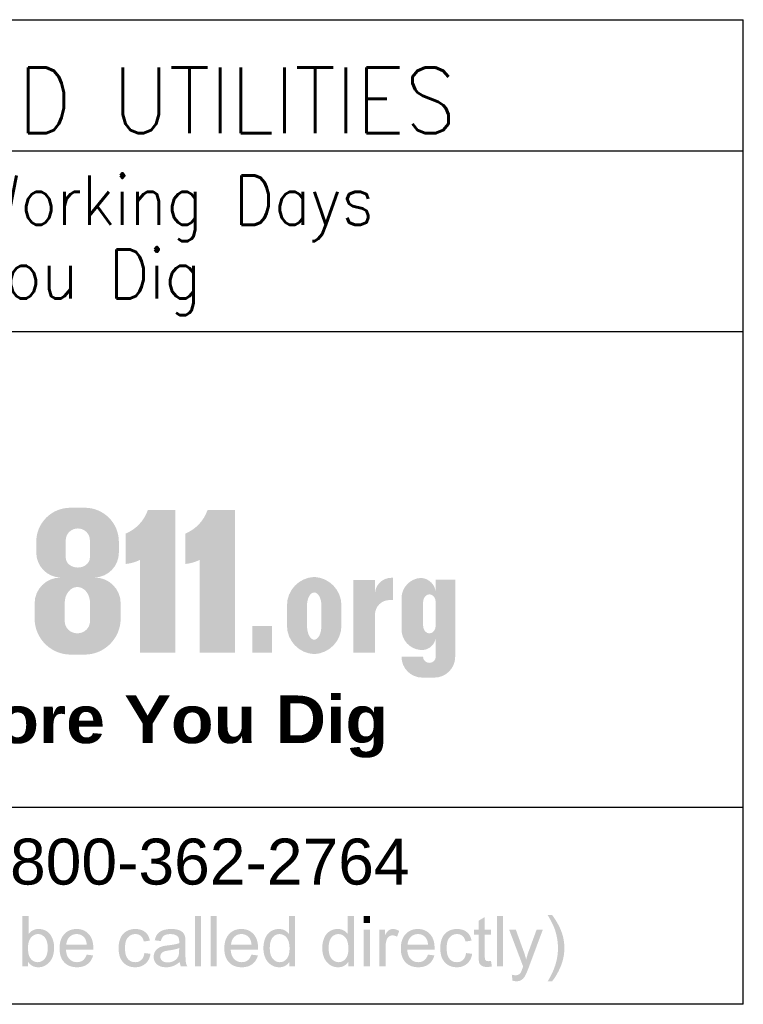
# Paper-space layout 'Layout1' of a CAD drawing. Header units: feet. Extents: x -1.5 to 49.6, y -1.1 to 21.4.
# Tile 4 of 8: x 4.1 to 5.9, y 6.5 to 8.9. Entities that reach past the tile are written whole.
import ezdxf
from ezdxf.enums import TextEntityAlignment as Align

# ---------------------------------------------------------------- set-up
doc = ezdxf.new("R2010")
doc.units = ezdxf.units.FT
doc.header["$MEASUREMENT"] = 0
doc.layers.add('SH_Data', color=1, linetype='Continuous')
doc.styles.add('_Font 70 Title (0.20)', font='STANDARD.shx', dxfattribs={"height": 0.2})
doc.styles.add('Font 70-Sub Title', font='STANDARD.shx', dxfattribs={"height": 0.17})
doc.styles.add('Straight-Normal LS 0.50', font='arial.ttf', dxfattribs={"height": 0.14})

psp = doc.layouts.get("Layout1")

# ---------------------------------------------------------------- hatches: boundary and pattern name
at = {"layer": 'SH_Data', "lineweight": 0}
h = psp.add_hatch(color=256, dxfattribs=at)
h.paths.add_polyline_path([(4.364841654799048, 7.650610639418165), (4.364841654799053, 7.677010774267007, 0.414213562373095), (4.281937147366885, 7.759915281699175), (4.246371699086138, 7.759915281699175, 0.414213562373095), (4.163467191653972, 7.677010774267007), (4.163467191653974, 7.650610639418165, 0.4047584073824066), (4.22233482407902, 7.58980475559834), (4.222333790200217, 7.589772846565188, 0.414213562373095), (4.159447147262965, 7.526886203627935), (4.159447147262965, 7.489914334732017, 0.414213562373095), (4.247397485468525, 7.401963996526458), (4.281283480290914, 7.401963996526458, 0.414213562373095), (4.369233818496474, 7.489914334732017), (4.369233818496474, 7.526886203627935, 0.414213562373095), (4.306347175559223, 7.589772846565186), (4.306345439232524, 7.589817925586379, 0.402982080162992)])
edge = h.paths.add_edge_path(flags=16)
edge.add_ellipse((4.263651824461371, 7.483438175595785), major_axis=(0.0308860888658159, -7.164639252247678e-18), ratio=0.9598369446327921, start_angle=180, end_angle=360, ccw=False)
edge.add_line((4.232765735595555, 7.483438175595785), (4.232765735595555, 7.527885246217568))
edge.add_ellipse((4.263651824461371, 7.527885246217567), major_axis=(0, 0.03887346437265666), ratio=0.794528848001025, start_angle=-90, end_angle=90, ccw=False)
edge.add_line((4.294537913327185, 7.527885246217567), (4.294537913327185, 7.483438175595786))
edge = h.paths.add_edge_path(flags=16)
edge.add_ellipse((4.264761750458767, 7.680933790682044), major_axis=(0.0294153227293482, 0), ratio=0.969373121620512, start_angle=0, end_angle=180, ccw=False)
edge.add_line((4.294177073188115, 7.680933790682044), (4.294177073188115, 7.638247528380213))
edge.add_ellipse((4.264761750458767, 7.638247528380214), major_axis=(0.0294153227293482, 0), ratio=0.8184527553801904, start_angle=180, end_angle=360, ccw=False)
edge.add_line((4.235346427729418, 7.638247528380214), (4.235346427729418, 7.680933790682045))
for points in [[(4.381576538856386, 7.697033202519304, 0.2133698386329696), (4.435445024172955, 7.754089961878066), (4.502827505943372, 7.754089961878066), (4.502827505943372, 7.40646645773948), (4.416688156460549, 7.40646645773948), (4.416688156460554, 7.633117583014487, -0.09593608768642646), (4.381576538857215, 7.622961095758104)], [(4.527113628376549, 7.697033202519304, 0.2133698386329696), (4.580982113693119, 7.754089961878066), (4.648364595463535, 7.754089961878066), (4.648364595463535, 7.40646645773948), (4.562225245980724, 7.40646645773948), (4.562225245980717, 7.633117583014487, -0.09593608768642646), (4.527113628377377, 7.622961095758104)], [(4.989255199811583, 7.583517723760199), (4.936174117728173, 7.583517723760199), (4.936174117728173, 7.40646645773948), (4.989255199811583, 7.40646645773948), (4.989255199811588, 7.499100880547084, -0.414213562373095), (5.025096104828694, 7.534941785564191), (5.033422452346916, 7.534941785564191), (5.033422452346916, 7.589130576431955), (5.029131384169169, 7.589130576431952, 0.414213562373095), (4.989255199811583, 7.549254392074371)]]:
    psp.add_hatch(color=256, dxfattribs=at).paths.add_polyline_path(points)
h = psp.add_hatch(color=256, dxfattribs=at)
h.paths.add_polyline_path([(4.774740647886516, 7.521845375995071, -0.4010416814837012), (4.841104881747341, 7.591277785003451, -0.4010416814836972), (4.907469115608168, 7.521845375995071), (4.907469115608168, 7.472559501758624, -0.4010416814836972), (4.841104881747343, 7.403127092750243, -0.4010416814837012), (4.774740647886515, 7.472559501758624)])
edge = h.paths.add_edge_path(flags=16)
edge.add_ellipse((4.841125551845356, 7.471699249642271), major_axis=(0, 0.03348051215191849), ratio=0.5220137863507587, start_angle=90, end_angle=270, ccw=False)
edge.add_line((4.823648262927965, 7.471699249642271), (4.823648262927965, 7.521845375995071))
edge.add_ellipse((4.841125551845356, 7.521845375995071), major_axis=(0, 0.03159104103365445), ratio=0.5532356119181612, start_angle=-90, end_angle=90, ccw=False)
edge.add_line((4.858602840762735, 7.521845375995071), (4.858602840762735, 7.471699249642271))
h = psp.add_hatch(color=256, dxfattribs=at)
edge = h.paths.add_edge_path()
edge.add_line((5.053985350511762, 7.463396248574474), (5.053985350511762, 7.539039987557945))
edge.add_arc((5.103850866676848, 7.539039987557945), 0.04986551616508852, 92.68648994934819, 180, ccw=False)
edge.add_arc((5.099470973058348, 7.550811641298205), 0.03809386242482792, 0, 86.92623846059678, ccw=False)
edge.add_line((5.137564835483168, 7.550811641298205), (5.137564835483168, 7.584495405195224))
edge.add_line((5.137564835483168, 7.584495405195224), (5.184885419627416, 7.584495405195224))
edge.add_line((5.184885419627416, 7.584495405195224), (5.184885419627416, 7.396668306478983))
edge.add_arc((5.134083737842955, 7.396668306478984), 0.05080168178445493, -89.99999999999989, 0, ccw=False)
edge.add_line((5.134083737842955, 7.34586662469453), (5.104787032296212, 7.34586662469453))
edge.add_arc((5.104787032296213, 7.396668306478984), 0.05080168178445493, 180, 269.9999999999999, ccw=False)
edge.add_line((5.053985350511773, 7.396668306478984), (5.106499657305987, 7.396668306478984))
edge.add_ellipse((5.122032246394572, 7.396668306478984), major_axis=(0.01553258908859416, -2.865855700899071e-17), ratio=0.9590115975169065, start_angle=180, end_angle=360)
edge.add_line((5.137564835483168, 7.396668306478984), (5.137564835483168, 7.44706158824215))
edge.add_arc((5.103606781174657, 7.44706158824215), 0.03395805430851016, 264.7825365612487, 360, ccw=False)
edge.add_arc((5.104278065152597, 7.463396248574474), 0.05029271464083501, 180, 265.71323663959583, ccw=False)
edge = h.paths.add_edge_path(flags=16)
edge.add_ellipse((5.122032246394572, 7.528969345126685), major_axis=(0, 0.01998585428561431), ratio=0.7771791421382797, start_angle=-90, end_angle=90, ccw=False)
edge.add_line((5.137564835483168, 7.528969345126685), (5.137564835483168, 7.473522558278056))
edge.add_ellipse((5.122032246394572, 7.473522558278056), major_axis=(0, 0.01998585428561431), ratio=0.7771791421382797, start_angle=90, end_angle=270, ccw=False)
edge.add_line((5.106499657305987, 7.473522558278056), (5.106499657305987, 7.528969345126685))
h = psp.add_hatch(color=256, dxfattribs=at)
edge = h.paths.add_edge_path()
edge.add_line((4.143551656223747, 6.641828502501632), (4.129560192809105, 6.641828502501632))
edge.add_line((4.129560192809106, 6.641828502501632), (4.129560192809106, 6.765028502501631))
edge.add_line((4.129560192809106, 6.765028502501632), (4.144678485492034, 6.765028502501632))
edge.add_line((4.144678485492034, 6.765028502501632), (4.144678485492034, 6.7211247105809))
edge.add_spline(control_points=[(4.144678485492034, 6.721124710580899), (4.154256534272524, 6.733101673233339), (4.169128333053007, 6.733101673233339), (4.177360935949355, 6.733101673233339), (4.184712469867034, 6.729783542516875), (4.19206400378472, 6.726465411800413), (4.196811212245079, 6.720459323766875), (4.201558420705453, 6.714453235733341), (4.204247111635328, 6.70596827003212), (4.206935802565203, 6.697483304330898), (4.206935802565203, 6.687823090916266), (4.206935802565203, 6.664890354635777), (4.195587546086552, 6.652373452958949), (4.18423928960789, 6.639856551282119), (4.168350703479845, 6.639856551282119), (4.152547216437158, 6.639856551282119), (4.143551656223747, 6.653005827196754)], knot_values=[0, 0, 0, 0.125, 0.125, 0.25, 0.25, 0.375, 0.375, 0.5, 0.5, 0.6249999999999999, 0.6249999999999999, 0.75, 0.75, 0.875, 0.875, 1, 1, 1], degree=2, periodic=0)
edge.add_line((4.143551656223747, 6.653005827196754), (4.143551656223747, 6.641828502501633))
edge = h.paths.add_edge_path(flags=16)
edge.add_spline(control_points=[(4.143363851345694, 6.687152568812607), (4.143363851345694, 6.671089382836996), (4.147725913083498, 6.663941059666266), (4.154856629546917, 6.652251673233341), (4.167019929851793, 6.652251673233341), (4.176919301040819, 6.652251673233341), (4.18413364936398, 6.660871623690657), (4.191347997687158, 6.669491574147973), (4.191347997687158, 6.686562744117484), (4.191347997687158, 6.704055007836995), (4.184427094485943, 6.712380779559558), (4.177506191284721, 6.720706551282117), (4.16769191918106, 6.720706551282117), (4.157792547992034, 6.720706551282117), (4.150578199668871, 6.712086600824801), (4.143363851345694, 6.703466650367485), (4.143363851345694, 6.687152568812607)], knot_values=[0, 0, 0, 0.125, 0.125, 0.25, 0.25, 0.375, 0.375, 0.5, 0.5, 0.6249999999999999, 0.6249999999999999, 0.75, 0.75, 0.875, 0.875, 1, 1, 1], degree=2, periodic=0)
h = psp.add_hatch(color=256, dxfattribs=at)
edge = h.paths.add_edge_path()
edge.add_line((4.78067970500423, 6.641828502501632), (4.78067970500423, 6.65308945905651))
edge.add_spline(control_points=[(4.78067970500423, 6.65308945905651), (4.772188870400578, 6.639856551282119), (4.755713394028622, 6.639856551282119), (4.745036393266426, 6.639856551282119), (4.736083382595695, 6.64573719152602), (4.72713037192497, 6.651617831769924), (4.722212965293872, 6.662159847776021), (4.717295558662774, 6.672701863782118), (4.717295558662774, 6.686395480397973), (4.717295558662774, 6.699751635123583), (4.721742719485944, 6.710630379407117), (4.726189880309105, 6.721509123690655), (4.735083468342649, 6.727305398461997), (4.743977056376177, 6.733101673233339), (4.754969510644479, 6.733101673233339), (4.763023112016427, 6.733101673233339), (4.769316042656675, 6.729706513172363), (4.775608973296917, 6.726311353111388), (4.779552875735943, 6.720863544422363)], knot_values=[0, 0, 0, 0.1111111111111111, 0.1111111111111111, 0.2222222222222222, 0.2222222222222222, 0.3333333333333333, 0.3333333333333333, 0.4444444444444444, 0.4444444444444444, 0.5555555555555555, 0.5555555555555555, 0.6666666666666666, 0.6666666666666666, 0.7777777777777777, 0.7777777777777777, 0.8888888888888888, 0.8888888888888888, 1, 1, 1], degree=2, periodic=0)
edge.add_line((4.779552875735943, 6.720863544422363), (4.779552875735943, 6.76502850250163))
edge.add_line((4.779552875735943, 6.765028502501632), (4.794671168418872, 6.765028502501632))
edge.add_line((4.794671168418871, 6.765028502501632), (4.794671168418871, 6.641828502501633))
edge.add_line((4.794671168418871, 6.641828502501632), (4.780679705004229, 6.641828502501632))
edge = h.paths.add_edge_path(flags=16)
edge.add_spline(control_points=[(4.732883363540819, 6.686389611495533), (4.732883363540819, 6.669236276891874), (4.740111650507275, 6.660743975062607), (4.747339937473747, 6.652251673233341), (4.757174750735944, 6.652251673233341), (4.767093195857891, 6.652251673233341), (4.774027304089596, 6.660366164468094), (4.780961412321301, 6.668480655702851), (4.780961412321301, 6.685129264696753), (4.780961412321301, 6.703459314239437), (4.773901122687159, 6.712035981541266), (4.766840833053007, 6.720612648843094), (4.756502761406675, 6.720612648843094), (4.746415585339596, 6.720612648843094), (4.739649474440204, 6.712371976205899), (4.732883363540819, 6.704131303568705), (4.732883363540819, 6.686389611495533)], knot_values=[0, 0, 0, 0.125, 0.125, 0.25, 0.25, 0.375, 0.375, 0.5, 0.5, 0.6249999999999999, 0.6249999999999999, 0.75, 0.75, 0.875, 0.875, 1, 1, 1], degree=2, periodic=0)
h = psp.add_hatch(color=256, dxfattribs=at)
edge = h.paths.add_edge_path()
edge.add_line((4.924162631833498, 6.641828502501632), (4.924162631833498, 6.65308945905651))
edge.add_spline(control_points=[(4.924162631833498, 6.65308945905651), (4.915671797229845, 6.639856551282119), (4.899196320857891, 6.639856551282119), (4.888519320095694, 6.639856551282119), (4.879566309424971, 6.64573719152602), (4.870613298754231, 6.651617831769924), (4.865695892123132, 6.662159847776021), (4.860778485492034, 6.672701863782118), (4.860778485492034, 6.686395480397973), (4.860778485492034, 6.699751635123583), (4.865225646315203, 6.710630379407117), (4.869672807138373, 6.721509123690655), (4.878566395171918, 6.727305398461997), (4.887459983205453, 6.733101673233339), (4.898452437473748, 6.733101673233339), (4.906506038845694, 6.733101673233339), (4.912798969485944, 6.729706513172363), (4.919091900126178, 6.726311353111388), (4.923035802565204, 6.720863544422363)], knot_values=[0, 0, 0, 0.1111111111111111, 0.1111111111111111, 0.2222222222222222, 0.2222222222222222, 0.3333333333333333, 0.3333333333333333, 0.4444444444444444, 0.4444444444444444, 0.5555555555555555, 0.5555555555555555, 0.6666666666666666, 0.6666666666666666, 0.7777777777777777, 0.7777777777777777, 0.8888888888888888, 0.8888888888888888, 1, 1, 1], degree=2, periodic=0)
edge.add_line((4.923035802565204, 6.720863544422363), (4.923035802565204, 6.76502850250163))
edge.add_line((4.923035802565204, 6.765028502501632), (4.938154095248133, 6.765028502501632))
edge.add_line((4.938154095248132, 6.765028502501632), (4.938154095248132, 6.641828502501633))
edge.add_line((4.938154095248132, 6.641828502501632), (4.924162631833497, 6.641828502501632))
edge = h.paths.add_edge_path(flags=16)
edge.add_spline(control_points=[(4.876366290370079, 6.686389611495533), (4.876366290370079, 6.669236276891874), (4.883594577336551, 6.660743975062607), (4.890822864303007, 6.652251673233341), (4.900657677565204, 6.652251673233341), (4.910576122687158, 6.652251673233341), (4.917510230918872, 6.660366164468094), (4.92444433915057, 6.668480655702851), (4.92444433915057, 6.685129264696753), (4.92444433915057, 6.703459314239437), (4.917384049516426, 6.712035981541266), (4.910323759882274, 6.720612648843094), (4.899985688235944, 6.720612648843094), (4.889898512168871, 6.720612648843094), (4.88313240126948, 6.712371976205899), (4.876366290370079, 6.704131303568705), (4.876366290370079, 6.686389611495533)], knot_values=[0, 0, 0, 0.125, 0.125, 0.25, 0.25, 0.375, 0.375, 0.5, 0.5, 0.6249999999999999, 0.6249999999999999, 0.75, 0.75, 0.875, 0.875, 1, 1, 1], degree=2, periodic=0)
h = psp.add_hatch(color=256, dxfattribs=at)
edge = h.paths.add_edge_path()
edge.add_line((5.27216507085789, 6.655312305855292), (5.274324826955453, 6.641948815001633))
edge.add_spline(control_points=[(5.274324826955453, 6.641948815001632), (5.267946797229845, 6.640607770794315), (5.262911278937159, 6.640607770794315), (5.254686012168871, 6.640607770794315), (5.250153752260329, 6.643217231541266), (5.245621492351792, 6.645826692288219), (5.243774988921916, 6.650077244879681), (5.241928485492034, 6.654327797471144), (5.241928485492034, 6.667962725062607)], knot_values=[0, 0, 0, 0.25, 0.25, 0.5, 0.5, 0.75, 0.75, 1, 1, 1], degree=2, periodic=0)
edge.add_line((5.241928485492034, 6.667962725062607), (5.241928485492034, 6.719391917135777))
edge.add_line((5.241928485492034, 6.719391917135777), (5.230754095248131, 6.719391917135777))
edge.add_line((5.230754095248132, 6.719391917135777), (5.230754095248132, 6.731129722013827))
edge.add_line((5.230754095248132, 6.731129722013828), (5.241928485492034, 6.731129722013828))
edge.add_line((5.241928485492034, 6.731129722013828), (5.241928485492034, 6.753233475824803))
edge.add_line((5.241928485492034, 6.753233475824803), (5.25704677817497, 6.762309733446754))
edge.add_line((5.25704677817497, 6.762309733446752), (5.25704677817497, 6.731129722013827))
edge.add_line((5.25704677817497, 6.731129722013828), (5.27216507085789, 6.731129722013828))
edge.add_line((5.27216507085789, 6.731129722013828), (5.27216507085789, 6.719391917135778))
edge.add_line((5.27216507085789, 6.719391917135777), (5.25704677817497, 6.719391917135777))
edge.add_line((5.25704677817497, 6.719391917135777), (5.25704677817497, 6.667076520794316))
edge.add_spline(control_points=[(5.25704677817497, 6.667076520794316), (5.25704677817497, 6.660589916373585), (5.257840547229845, 6.658736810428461), (5.25863431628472, 6.65688370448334), (5.26043020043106, 6.655788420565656), (5.262226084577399, 6.654693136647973), (5.265566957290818, 6.654693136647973), (5.268072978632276, 6.654693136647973), (5.27216507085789, 6.655312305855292)], knot_values=[0, 0, 0, 0.25, 0.25, 0.5, 0.5, 0.75, 0.75, 1, 1, 1], degree=2, periodic=0)
h = psp.add_hatch(color=256, dxfattribs=at)
edge = h.paths.add_edge_path()
edge.add_line((5.421188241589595, 6.605582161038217), (5.410389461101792, 6.605582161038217))
edge.add_spline(control_points=[(5.410389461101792, 6.605582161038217), (5.435461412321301, 6.645917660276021), (5.435461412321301, 6.686338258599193), (5.435461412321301, 6.702135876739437), (5.431856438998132, 6.717682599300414), (5.429004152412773, 6.730287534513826), (5.423889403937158, 6.74188448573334), (5.420618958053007, 6.74944803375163), (5.410389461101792, 6.767094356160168)], knot_values=[0, 0, 0, 0.25, 0.25, 0.5, 0.5, 0.75, 0.75, 1, 1, 1], degree=2, periodic=0)
edge.add_line((5.410389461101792, 6.767094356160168), (5.421188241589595, 6.767094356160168))
edge.add_spline(control_points=[(5.421188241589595, 6.767094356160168), (5.43700199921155, 6.746001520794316), (5.44457288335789, 6.724741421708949), (5.451049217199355, 6.706421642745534), (5.451049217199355, 6.686421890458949), (5.451049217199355, 6.663732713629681), (5.442343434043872, 6.642556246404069), (5.433637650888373, 6.621379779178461), (5.421188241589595, 6.605582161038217)], knot_values=[0, 0, 0, 0.25, 0.25, 0.5, 0.5, 0.75, 0.75, 1, 1, 1], degree=2, periodic=0)
h = psp.add_hatch(color=256, dxfattribs=at)
edge = h.paths.add_edge_path()
edge.add_line((4.286396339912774, 6.670656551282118), (4.302023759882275, 6.668684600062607))
edge.add_spline(control_points=[(4.302023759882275, 6.668684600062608), (4.298326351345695, 6.654985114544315), (4.288327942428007, 6.647420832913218), (4.278329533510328, 6.639856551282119), (4.262785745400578, 6.639856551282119), (4.243208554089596, 6.639856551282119), (4.231739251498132, 6.651911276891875), (4.220269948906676, 6.663966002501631), (4.220269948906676, 6.685723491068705), (4.220269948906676, 6.708236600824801), (4.231865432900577, 6.72066913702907), (4.243460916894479, 6.733101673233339), (4.261945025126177, 6.733101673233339), (4.279842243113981, 6.733101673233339), (4.291185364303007, 6.720913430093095), (4.302528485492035, 6.708725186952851), (4.302528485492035, 6.686617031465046), (4.302528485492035, 6.6852715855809), (4.302444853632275, 6.682582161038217)], knot_values=[0, 0, 0, 0.1111111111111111, 0.1111111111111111, 0.2222222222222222, 0.2222222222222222, 0.3333333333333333, 0.3333333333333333, 0.4444444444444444, 0.4444444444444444, 0.5555555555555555, 0.5555555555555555, 0.6666666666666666, 0.6666666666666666, 0.7777777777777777, 0.7777777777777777, 0.8888888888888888, 0.8888888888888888, 1, 1, 1], degree=2, periodic=0)
edge.add_line((4.302444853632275, 6.682582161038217), (4.235857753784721, 6.682582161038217))
edge.add_spline(control_points=[(4.235857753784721, 6.682582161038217), (4.236698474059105, 6.667879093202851), (4.244182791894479, 6.660065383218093), (4.251667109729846, 6.652251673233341), (4.2628503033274, 6.652251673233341), (4.271175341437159, 6.652251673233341), (4.277061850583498, 6.656641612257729), (4.282948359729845, 6.661031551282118), (4.286396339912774, 6.670656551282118)], knot_values=[0, 0, 0, 0.25, 0.25, 0.5, 0.5, 0.75, 0.75, 1, 1, 1], degree=2, periodic=0)
edge = h.paths.add_edge_path(flags=16)
edge.add_line((4.236702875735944, 6.694977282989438), (4.286565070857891, 6.694977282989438))
edge.add_spline(control_points=[(4.28656507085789, 6.694977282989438), (4.285555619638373, 6.706280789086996), (4.280847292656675, 6.711934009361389), (4.273615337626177, 6.720706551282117), (4.262096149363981, 6.720706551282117), (4.25167004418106, 6.720706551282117), (4.244565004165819, 6.713704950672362), (4.237459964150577, 6.706703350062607), (4.236702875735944, 6.694977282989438)], knot_values=[0, 0, 0, 0.25, 0.25, 0.5, 0.5, 0.75, 0.75, 1, 1, 1], degree=2, periodic=0)
h = psp.add_hatch(color=256, dxfattribs=at)
edge = h.paths.add_edge_path()
edge.add_line((4.4271370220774, 6.674506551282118), (4.441973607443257, 6.672534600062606))
edge.add_spline(control_points=[(4.441973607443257, 6.672534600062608), (4.439536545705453, 6.657200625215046), (4.429491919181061, 6.648528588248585), (4.419447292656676, 6.639856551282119), (4.404820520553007, 6.639856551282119), (4.386496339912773, 6.639856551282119), (4.375359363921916, 6.651826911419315), (4.36422238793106, 6.663797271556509), (4.36422238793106, 6.686143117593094), (4.36422238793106, 6.700592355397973), (4.369015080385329, 6.711428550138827), (4.373807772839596, 6.722264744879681), (4.383602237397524, 6.72768320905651), (4.393396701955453, 6.733101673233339), (4.404915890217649, 6.733101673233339), (4.419461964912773, 6.733101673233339), (4.428710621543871, 6.725741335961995), (4.437959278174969, 6.718380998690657), (4.440565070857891, 6.704837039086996)], knot_values=[0, 0, 0, 0.1111111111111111, 0.1111111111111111, 0.2222222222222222, 0.2222222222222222, 0.3333333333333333, 0.3333333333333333, 0.4444444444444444, 0.4444444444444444, 0.5555555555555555, 0.5555555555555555, 0.6666666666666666, 0.6666666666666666, 0.7777777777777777, 0.7777777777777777, 0.8888888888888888, 0.8888888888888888, 1, 1, 1], degree=2, periodic=0)
edge.add_line((4.440565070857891, 6.704837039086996), (4.42582238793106, 6.702583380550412))
edge.add_spline(control_points=[(4.425822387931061, 6.702583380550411), (4.423722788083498, 6.711602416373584), (4.418391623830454, 6.71615448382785), (4.4130604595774, 6.720706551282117), (4.405502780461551, 6.720706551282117), (4.394083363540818, 6.720706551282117), (4.386946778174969, 6.712506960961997), (4.379810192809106, 6.704307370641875), (4.379810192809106, 6.686562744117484), (4.379810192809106, 6.668565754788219), (4.386703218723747, 6.660408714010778), (4.393596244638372, 6.652251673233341), (4.404692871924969, 6.652251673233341), (4.413603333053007, 6.652251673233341), (4.419571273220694, 6.657710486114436), (4.425539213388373, 6.663169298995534), (4.4271370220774, 6.674506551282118)], knot_values=[0, 0, 0, 0.125, 0.125, 0.25, 0.25, 0.375, 0.375, 0.5, 0.5, 0.6249999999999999, 0.6249999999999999, 0.75, 0.75, 0.875, 0.875, 1, 1, 1], degree=2, periodic=0)
h = psp.add_hatch(color=256, dxfattribs=at)
edge = h.paths.add_edge_path()
edge.add_spline(control_points=[(4.513151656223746, 6.652815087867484), (4.504710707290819, 6.645709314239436), (4.496939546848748, 6.642782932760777), (4.489168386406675, 6.639856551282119), (4.48026379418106, 6.639856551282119), (4.465562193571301, 6.639856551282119), (4.457664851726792, 6.647034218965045), (4.449767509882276, 6.654211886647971), (4.449767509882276, 6.665376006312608), (4.449767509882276, 6.671924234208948), (4.452749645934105, 6.677339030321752), (4.455731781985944, 6.68275382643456), (4.460561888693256, 6.686027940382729), (4.465391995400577, 6.689302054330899), (4.471441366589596, 6.690980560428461), (4.475892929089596, 6.692155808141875), (4.48488115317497, 6.693247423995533), (4.503195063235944, 6.695429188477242), (4.511847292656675, 6.69845167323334), (4.511930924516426, 6.701569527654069), (4.511930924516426, 6.702411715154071), (4.511930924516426, 6.7116801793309), (4.507653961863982, 6.715472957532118), (4.501867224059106, 6.720612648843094), (4.490462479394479, 6.720612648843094), (4.479811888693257, 6.720612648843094), (4.474738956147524, 6.716868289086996), (4.469666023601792, 6.7131239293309), (4.467233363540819, 6.703616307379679)], knot_values=[0, 0, 0, 0.07142857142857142, 0.07142857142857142, 0.1428571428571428, 0.1428571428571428, 0.2142857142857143, 0.2142857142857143, 0.2857142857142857, 0.2857142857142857, 0.3571428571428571, 0.3571428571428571, 0.4285714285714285, 0.4285714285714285, 0.5, 0.5, 0.5714285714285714, 0.5714285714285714, 0.6428571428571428, 0.6428571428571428, 0.7142857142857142, 0.7142857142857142, 0.7857142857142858, 0.7857142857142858, 0.8571428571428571, 0.8571428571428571, 0.9285714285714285, 0.9285714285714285, 1, 1, 1], degree=2, periodic=0)
edge.add_line((4.467233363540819, 6.703616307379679), (4.45239677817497, 6.705588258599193))
edge.add_spline(control_points=[(4.45239677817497, 6.705588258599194), (4.454412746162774, 6.715095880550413), (4.459031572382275, 6.720943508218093), (4.463650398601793, 6.726791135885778), (4.472384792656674, 6.729946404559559), (4.481119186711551, 6.733101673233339), (4.492625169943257, 6.733101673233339), (4.504047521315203, 6.733101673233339), (4.511186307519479, 6.730410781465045), (4.518325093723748, 6.727719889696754), (4.521684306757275, 6.723641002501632), (4.525043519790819, 6.719562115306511), (4.526387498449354, 6.713339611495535), (4.527143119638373, 6.709470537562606), (4.527143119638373, 6.699393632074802)], knot_values=[0, 0, 0, 0.1428571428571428, 0.1428571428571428, 0.2857142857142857, 0.2857142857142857, 0.4285714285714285, 0.4285714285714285, 0.5714285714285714, 0.5714285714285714, 0.7142857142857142, 0.7142857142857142, 0.8571428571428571, 0.8571428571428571, 1, 1, 1], degree=2, periodic=0)
edge.add_line((4.527143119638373, 6.699393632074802), (4.527143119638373, 6.679238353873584))
edge.add_spline(control_points=[(4.527143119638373, 6.679238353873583), (4.527143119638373, 6.658158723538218), (4.528109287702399, 6.652561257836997), (4.529075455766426, 6.646963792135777), (4.531932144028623, 6.641828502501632)], knot_values=[0, 0, 0, 0.5, 0.5, 1, 1, 1], degree=2, periodic=0)
edge.add_line((4.531932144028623, 6.641828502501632), (4.516156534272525, 6.641828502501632))
edge.add_spline(control_points=[(4.516156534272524, 6.641828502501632), (4.513819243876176, 6.646525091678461), (4.513151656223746, 6.652815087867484)], knot_values=[0, 0, 0, 1, 1, 1], degree=2, periodic=0)
edge = h.paths.add_edge_path(flags=16)
edge.add_spline(control_points=[(4.511930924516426, 6.686619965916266), (4.503688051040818, 6.683261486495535), (4.487200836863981, 6.680909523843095), (4.477863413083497, 6.679567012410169), (4.473994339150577, 6.677887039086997), (4.470125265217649, 6.676207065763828), (4.46802199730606, 6.672974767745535), (4.465918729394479, 6.669742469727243), (4.465918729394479, 6.665795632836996), (4.465918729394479, 6.659749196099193), (4.470495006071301, 6.655718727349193), (4.475071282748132, 6.651688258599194), (4.483887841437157, 6.651688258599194), (4.492619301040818, 6.651688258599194), (4.499420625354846, 6.655511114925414), (4.506221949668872, 6.65933397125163), (4.509413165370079, 6.66596729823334), (4.511847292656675, 6.671087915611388), (4.511847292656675, 6.681078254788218)], knot_values=[0, 0, 0, 0.1111111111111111, 0.1111111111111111, 0.2222222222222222, 0.2222222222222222, 0.3333333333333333, 0.3333333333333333, 0.4444444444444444, 0.4444444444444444, 0.5555555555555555, 0.5555555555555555, 0.6666666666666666, 0.6666666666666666, 0.7777777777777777, 0.7777777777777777, 0.8888888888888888, 0.8888888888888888, 1, 1, 1], degree=2, periodic=0)
edge.add_line((4.511847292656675, 6.681078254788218), (4.511930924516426, 6.686619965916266))
h = psp.add_hatch(color=256, dxfattribs=at)
edge = h.paths.add_edge_path()
edge.add_line((4.688110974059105, 6.670656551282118), (4.703738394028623, 6.668684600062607))
edge.add_spline(control_points=[(4.703738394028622, 6.668684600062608), (4.700040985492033, 6.654985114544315), (4.690042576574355, 6.647420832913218), (4.680044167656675, 6.639856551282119), (4.664500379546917, 6.639856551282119), (4.644923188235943, 6.639856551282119), (4.63345388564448, 6.651911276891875), (4.621984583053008, 6.663966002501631), (4.621984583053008, 6.685723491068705), (4.621984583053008, 6.708236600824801), (4.633580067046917, 6.72066913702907), (4.645175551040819, 6.733101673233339), (4.663659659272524, 6.733101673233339), (4.681556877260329, 6.733101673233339), (4.692899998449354, 6.720913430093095), (4.704243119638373, 6.708725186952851), (4.704243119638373, 6.686617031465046), (4.704243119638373, 6.6852715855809), (4.704159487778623, 6.682582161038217)], knot_values=[0, 0, 0, 0.1111111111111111, 0.1111111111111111, 0.2222222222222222, 0.2222222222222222, 0.3333333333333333, 0.3333333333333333, 0.4444444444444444, 0.4444444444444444, 0.5555555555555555, 0.5555555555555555, 0.6666666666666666, 0.6666666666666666, 0.7777777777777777, 0.7777777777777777, 0.8888888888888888, 0.8888888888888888, 1, 1, 1], degree=2, periodic=0)
edge.add_line((4.704159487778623, 6.682582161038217), (4.63757238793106, 6.682582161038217))
edge.add_spline(control_points=[(4.63757238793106, 6.682582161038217), (4.638413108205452, 6.667879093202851), (4.645897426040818, 6.660065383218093), (4.653381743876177, 6.652251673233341), (4.664564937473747, 6.652251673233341), (4.672889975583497, 6.652251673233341), (4.678776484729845, 6.656641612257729), (4.684662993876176, 6.661031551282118), (4.688110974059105, 6.670656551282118)], knot_values=[0, 0, 0, 0.25, 0.25, 0.5, 0.5, 0.75, 0.75, 1, 1, 1], degree=2, periodic=0)
edge = h.paths.add_edge_path(flags=16)
edge.add_line((4.638417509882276, 6.694977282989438), (4.688279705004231, 6.694977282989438))
edge.add_spline(control_points=[(4.68827970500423, 6.694977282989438), (4.68727025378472, 6.706280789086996), (4.682561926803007, 6.711934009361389), (4.675329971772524, 6.720706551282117), (4.663810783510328, 6.720706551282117), (4.6533846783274, 6.720706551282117), (4.646279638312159, 6.713704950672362), (4.639174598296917, 6.706703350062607), (4.638417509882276, 6.694977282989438)], knot_values=[0, 0, 0, 0.25, 0.25, 0.5, 0.5, 0.75, 0.75, 1, 1, 1], degree=2, periodic=0)
h = psp.add_hatch(color=256, dxfattribs=at)
edge = h.paths.add_edge_path()
edge.add_line((4.999941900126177, 6.641828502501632), (4.999941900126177, 6.731129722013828))
edge.add_line((4.999941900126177, 6.731129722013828), (5.013557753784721, 6.731129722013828))
edge.add_line((5.013557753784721, 6.731129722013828), (5.013557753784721, 6.717597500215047))
edge.add_spline(control_points=[(5.013557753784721, 6.717597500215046), (5.018762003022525, 6.727066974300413), (5.02316954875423, 6.730084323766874), (5.027577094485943, 6.733101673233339), (5.032864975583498, 6.733101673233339), (5.040504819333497, 6.733101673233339), (5.048395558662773, 6.728271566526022)], knot_values=[0, 0, 0, 0.3333333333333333, 0.3333333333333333, 0.6666666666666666, 0.6666666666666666, 1, 1, 1], degree=2, periodic=0)
edge.add_line((5.048395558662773, 6.728271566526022), (5.043098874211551, 6.714272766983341))
edge.add_spline(control_points=[(5.04309887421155, 6.714272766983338), (5.037577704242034, 6.717513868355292), (5.032058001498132, 6.717513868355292), (5.027122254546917, 6.717513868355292), (5.02319082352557, 6.714528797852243), (5.01925939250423, 6.711543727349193), (5.017579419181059, 6.706245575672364), (5.015060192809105, 6.698172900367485), (5.015060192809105, 6.68858604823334)], knot_values=[0, 0, 0, 0.25, 0.25, 0.5, 0.5, 0.75, 0.75, 1, 1, 1], degree=2, periodic=0)
edge.add_line((5.015060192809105, 6.68858604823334), (5.015060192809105, 6.641828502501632))
edge.add_line((5.015060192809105, 6.641828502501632), (4.999941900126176, 6.641828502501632))
h = psp.add_hatch(color=256, dxfattribs=at)
edge = h.paths.add_edge_path()
edge.add_line((5.118465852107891, 6.670656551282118), (5.1340932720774, 6.668684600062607))
edge.add_spline(control_points=[(5.134093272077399, 6.668684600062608), (5.130395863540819, 6.654985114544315), (5.120397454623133, 6.647420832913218), (5.110399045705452, 6.639856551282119), (5.094855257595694, 6.639856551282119), (5.07527806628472, 6.639856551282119), (5.063808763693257, 6.651911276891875), (5.052339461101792, 6.663966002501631), (5.052339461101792, 6.685723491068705), (5.052339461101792, 6.708236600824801), (5.063934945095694, 6.72066913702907), (5.075530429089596, 6.733101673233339), (5.094014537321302, 6.733101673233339), (5.111911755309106, 6.733101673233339), (5.123254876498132, 6.720913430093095), (5.134597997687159, 6.708725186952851), (5.134597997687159, 6.686617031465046), (5.134597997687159, 6.6852715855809), (5.1345143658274, 6.682582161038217)], knot_values=[0, 0, 0, 0.1111111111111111, 0.1111111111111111, 0.2222222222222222, 0.2222222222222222, 0.3333333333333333, 0.3333333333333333, 0.4444444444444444, 0.4444444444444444, 0.5555555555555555, 0.5555555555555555, 0.6666666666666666, 0.6666666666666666, 0.7777777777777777, 0.7777777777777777, 0.8888888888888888, 0.8888888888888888, 1, 1, 1], degree=2, periodic=0)
edge.add_line((5.1345143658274, 6.682582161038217), (5.067927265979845, 6.682582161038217))
edge.add_spline(control_points=[(5.067927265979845, 6.682582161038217), (5.06876798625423, 6.667879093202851), (5.076252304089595, 6.660065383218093), (5.08373662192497, 6.652251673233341), (5.094919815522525, 6.652251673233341), (5.103244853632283, 6.652251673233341), (5.109131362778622, 6.656641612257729), (5.115017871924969, 6.661031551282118), (5.118465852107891, 6.670656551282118)], knot_values=[0, 0, 0, 0.25, 0.25, 0.5, 0.5, 0.75, 0.75, 1, 1, 1], degree=2, periodic=0)
edge = h.paths.add_edge_path(flags=16)
edge.add_line((5.06877238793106, 6.694977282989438), (5.118634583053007, 6.694977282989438))
edge.add_spline(control_points=[(5.118634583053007, 6.694977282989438), (5.117625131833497, 6.706280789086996), (5.112916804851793, 6.711934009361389), (5.105684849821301, 6.720706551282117), (5.094165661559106, 6.720706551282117), (5.083739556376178, 6.720706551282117), (5.076634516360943, 6.713704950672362), (5.069529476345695, 6.706703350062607), (5.06877238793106, 6.694977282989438)], knot_values=[0, 0, 0, 0.25, 0.25, 0.5, 0.5, 0.75, 0.75, 1, 1, 1], degree=2, periodic=0)
h = psp.add_hatch(color=256, dxfattribs=at)
edge = h.paths.add_edge_path()
edge.add_line((5.211410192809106, 6.674506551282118), (5.22624677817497, 6.672534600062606))
edge.add_spline(control_points=[(5.22624677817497, 6.672534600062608), (5.223809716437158, 6.657200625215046), (5.213765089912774, 6.648528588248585), (5.203720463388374, 6.639856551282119), (5.189093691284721, 6.639856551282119), (5.170769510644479, 6.639856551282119), (5.159632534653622, 6.651826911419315), (5.148495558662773, 6.663797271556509), (5.148495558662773, 6.686143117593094), (5.148495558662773, 6.700592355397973), (5.153288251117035, 6.711428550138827), (5.158080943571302, 6.722264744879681), (5.16787540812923, 6.72768320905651), (5.177669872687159, 6.733101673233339), (5.189189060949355, 6.733101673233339), (5.203735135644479, 6.733101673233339), (5.21298379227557, 6.725741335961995), (5.222232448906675, 6.718380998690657), (5.224838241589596, 6.704837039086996)], knot_values=[0, 0, 0, 0.1111111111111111, 0.1111111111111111, 0.2222222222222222, 0.2222222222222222, 0.3333333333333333, 0.3333333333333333, 0.4444444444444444, 0.4444444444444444, 0.5555555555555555, 0.5555555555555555, 0.6666666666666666, 0.6666666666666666, 0.7777777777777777, 0.7777777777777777, 0.8888888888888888, 0.8888888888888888, 1, 1, 1], degree=2, periodic=0)
edge.add_line((5.224838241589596, 6.704837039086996), (5.210095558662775, 6.702583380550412))
edge.add_spline(control_points=[(5.210095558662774, 6.702583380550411), (5.207995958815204, 6.711602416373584), (5.202664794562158, 6.71615448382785), (5.197333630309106, 6.720706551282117), (5.189775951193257, 6.720706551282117), (5.178356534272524, 6.720706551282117), (5.171219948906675, 6.712506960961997), (5.164083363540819, 6.704307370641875), (5.164083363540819, 6.686562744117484), (5.164083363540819, 6.668565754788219), (5.170976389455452, 6.660408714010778), (5.177869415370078, 6.652251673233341), (5.188966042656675, 6.652251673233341), (5.197876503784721, 6.652251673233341), (5.2038444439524, 6.657710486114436), (5.209812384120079, 6.663169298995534), (5.211410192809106, 6.674506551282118)], knot_values=[0, 0, 0, 0.125, 0.125, 0.25, 0.25, 0.375, 0.375, 0.5, 0.5, 0.6249999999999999, 0.6249999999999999, 0.75, 0.75, 0.875, 0.875, 1, 1, 1], degree=2, periodic=0)
h = psp.add_hatch(color=256, dxfattribs=at)
edge = h.paths.add_edge_path()
edge.add_line((5.324562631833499, 6.607529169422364), (5.322872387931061, 6.621762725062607))
edge.add_spline(control_points=[(5.322872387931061, 6.621762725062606), (5.327822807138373, 6.62041874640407), (5.331515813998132, 6.62041874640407), (5.336549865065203, 6.62041874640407), (5.339570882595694, 6.622098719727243), (5.342591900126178, 6.623778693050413), (5.344521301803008, 6.626802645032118), (5.345948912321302, 6.629070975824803), (5.349137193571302, 6.63805919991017), (5.349556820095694, 6.63931807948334), (5.35047970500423, 6.641755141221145)], knot_values=[0, 0, 0, 0.2, 0.2, 0.4, 0.4, 0.6000000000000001, 0.6000000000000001, 0.8, 0.8, 1, 1, 1], degree=2, periodic=0)
edge.add_line((5.35047970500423, 6.641755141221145), (5.316580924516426, 6.731129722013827))
edge.add_line((5.316580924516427, 6.731129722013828), (5.332889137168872, 6.731129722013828))
edge.add_line((5.332889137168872, 6.731129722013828), (5.351453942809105, 6.679590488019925))
edge.add_spline(control_points=[(5.351453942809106, 6.679590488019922), (5.355066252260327, 6.669785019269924), (5.357922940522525, 6.658974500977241), (5.360552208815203, 6.669155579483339), (5.364182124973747, 6.679066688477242)], knot_values=[0, 0, 0, 0.5, 0.5, 1, 1, 1], degree=2, periodic=0)
edge.add_line((5.364182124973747, 6.679066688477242), (5.383251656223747, 6.731129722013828))
edge.add_line((5.383251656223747, 6.731129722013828), (5.398378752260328, 6.731129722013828))
edge.add_line((5.398378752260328, 6.731129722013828), (5.364499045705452, 6.640271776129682))
edge.add_spline(control_points=[(5.364499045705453, 6.64027177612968), (5.359033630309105, 6.625612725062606), (5.356006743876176, 6.620084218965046), (5.351971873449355, 6.612629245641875), (5.34675882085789, 6.609152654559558), (5.341545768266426, 6.605676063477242), (5.334315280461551, 6.605676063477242), (5.329942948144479, 6.605676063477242), (5.324562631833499, 6.607529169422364)], knot_values=[0, 0, 0, 0.25, 0.25, 0.5, 0.5, 0.75, 0.75, 1, 1, 1], degree=2, periodic=0)

# ---------------------------------------------------------------- linework, layer by layer
at = {"layer": 'SH_Data', "lineweight": 30}
for p, q in [((2.087376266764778, 8.949547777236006), (5.887355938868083, 8.949547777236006)), ((5.887355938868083, 6.549544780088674), (5.887355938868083, 8.949547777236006)), ((2.087376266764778, 8.629547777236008), (5.887355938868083, 8.629547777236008)), ((2.087376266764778, 8.189547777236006), (5.887355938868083, 8.189547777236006)), ((5.887355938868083, 7.029555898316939), (2.087376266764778, 7.029555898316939)), ((5.887355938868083, 6.549544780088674), (2.087376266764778, 6.549544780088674))]:
    psp.add_line(p, q, dxfattribs=at)
at = {"layer": 'SH_Data', "lineweight": 0}
psp.add_solid([(4.690562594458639, 7.471699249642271), (4.738460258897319, 7.471699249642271), (4.690562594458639, 7.40646645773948), (4.738460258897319, 7.40646645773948)], dxfattribs=at)
at = {"layer": 'SH_Data', "lineweight": 0, "extrusion": (0, 0, -1)}
for points in [[(-4.550243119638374, 6.641828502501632), (-4.550243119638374, 6.765028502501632), (-4.565361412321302, 6.641828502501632), (-4.565361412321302, 6.765028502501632)], [(-4.588461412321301, 6.641828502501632), (-4.588461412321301, 6.765028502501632), (-4.603579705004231, 6.641828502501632), (-4.603579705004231, 6.765028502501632)], [(-4.962005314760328, 6.747656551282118), (-4.962005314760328, 6.765028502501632), (-4.977123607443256, 6.747656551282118), (-4.977123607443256, 6.765028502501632)], [(-5.286626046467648, 6.641828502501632), (-5.286626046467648, 6.765028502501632), (-5.301744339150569, 6.641828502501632), (-5.301744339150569, 6.765028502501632)], [(-4.962005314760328, 6.641828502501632), (-4.962005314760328, 6.731129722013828), (-4.977123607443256, 6.641828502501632), (-4.977123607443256, 6.731129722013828)]]:
    psp.add_solid(points, dxfattribs=at)

# ---------------------------------------------------------------- texts
at = {"layer": 'SH_Data', "lineweight": 0, "style": 'Straight-Normal LS 0.50'}
psp.add_text('OHIO811, 8-1-1, or 1-800-362-2764', height=0.112, dxfattribs=at).set_placement((3.825791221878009, 6.89739235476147), align=Align.MIDDLE_CENTER)
at = {"layer": 'SH_Data', "lineweight": 0}
for s, insert, char_height, attachment_point, line_spacing_factor, style in [('UNDERGROUND UTILITIES', (3.987366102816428, 8.752757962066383), 0.16, 5, 0.9, '_Font 70 Title (0.20)'), ('Contact Two Working Days\\PBefore You Dig', (4.010025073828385, 8.399638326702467), 0.12, 5, 0.9, 'Font 70-Sub Title'), ('\\fArial Black|b0|i0|c00|p39;\\H1x;\\W0.916667;Before You Dig', (3.791680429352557, 7.302277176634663), 0.11616, 1, 0.6, 'Straight-Normal LS 0.50')]:
    psp.add_mtext(s, dxfattribs=dict(at, insert=insert, char_height=char_height, attachment_point=attachment_point, line_spacing_factor=line_spacing_factor, style=style))

doc.saveas('drawing.dxf')
